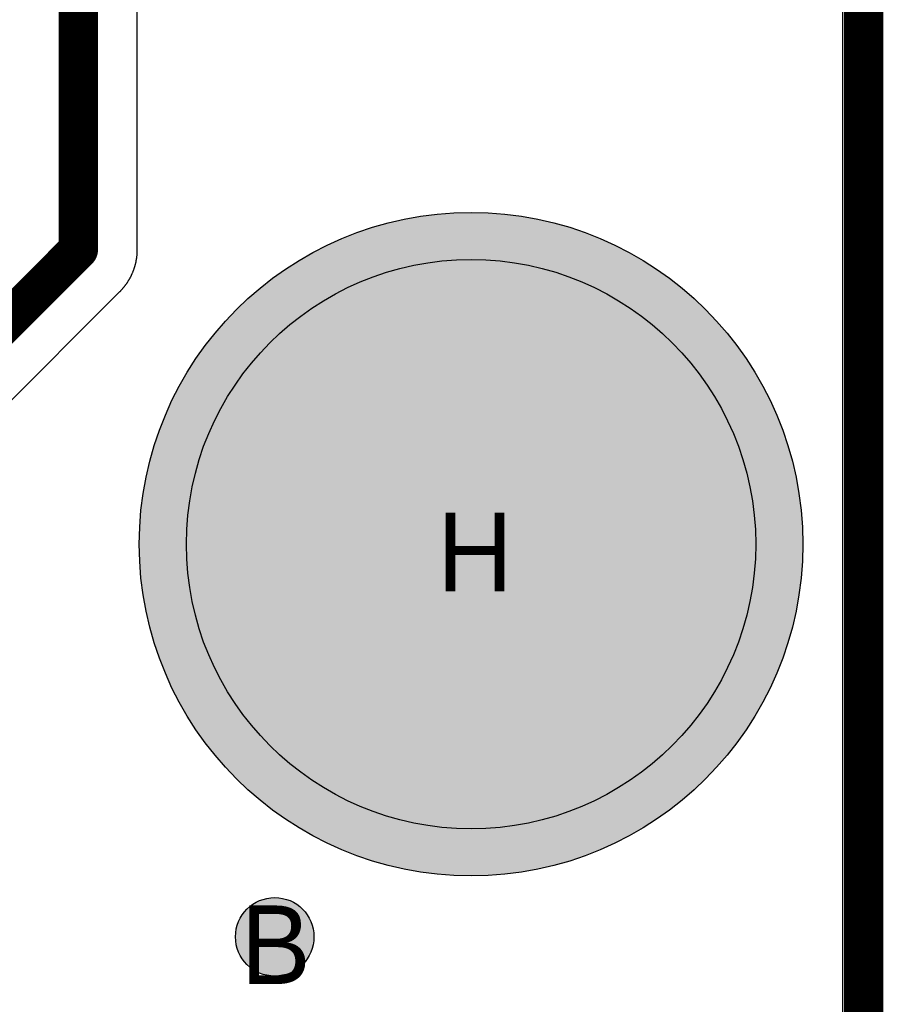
# Model space of a CAD drawing. Header units: millimetres. Extents: x -1.5 to 11.1, y -3 to 5.
# Tile 122 of 256: x 0.985 to 1.205, y 1.633 to 1.884. Entities that reach past the tile are written whole.
import ezdxf

# ---------------------------------------------------------------- set-up
doc = ezdxf.new("R2010")
doc.units = ezdxf.units.MM
doc.header["$MEASUREMENT"] = 0
for name, color, linetype, true_color in [('BottomLayer', 5, 'Continuous', 0x0000ff), ('BottomSolder', 6, 'Continuous', 0xff00ff), ('DrillDrawing', 1, 'Continuous', 0xff0000), ('Metal_2', 7, 'Continuous', 0x7f0000), ('Metal_3', 7, 'Continuous', 0x3f7f00), ('Profile', 6, 'Continuous', 0xff00ff), ('TopLayer', 1, 'Continuous', 0xff0000), ('TopSolder', 7, 'Continuous', 0x7f007f)]:
    doc.layers.add(name, color=color, linetype=linetype, true_color=true_color)
doc.styles.add('textstyle437', font='txt')
doc.styles.add('textstyle732', font='txt')

# ---------------------------------------------------------------- blocks, each defined once
blk = doc.blocks.new('H_________F___23')
at = {"layer": 'BottomLayer', "true_color": 0x0000ff}
h = blk.add_hatch(color=5, dxfattribs=at)
edge = h.paths.add_edge_path(flags=0)
edge.add_arc((0.5, 0.5), 0.0725, 0, 360)
at = {"layer": 'BottomSolder', "true_color": 0xff00ff}
h = blk.add_hatch(color=6, dxfattribs=at)
edge = h.paths.add_edge_path(flags=0)
edge.add_arc((0.5, 0.5), 0.0845, 0, 360)
at = {"layer": 'Metal_2', "true_color": 0x7f0000}
h = blk.add_hatch(color=16, dxfattribs=at)
edge = h.paths.add_edge_path(flags=0)
edge.add_arc((0.5, 0.5), 0.0725, 0, 360)
at = {"layer": 'Metal_3', "true_color": 0x3f7f00}
h = blk.add_hatch(color=76, dxfattribs=at)
edge = h.paths.add_edge_path(flags=0)
edge.add_arc((0.5, 0.5), 0.0725, 0, 360)
at = {"layer": 'TopLayer', "true_color": 0xff0000}
h = blk.add_hatch(color=1, dxfattribs=at)
edge = h.paths.add_edge_path(flags=0)
edge.add_arc((0.5, 0.5), 0.0725, 0, 360)
at = {"layer": 'TopSolder', "true_color": 0x7f007f}
h = blk.add_hatch(color=216, dxfattribs=at)
edge = h.paths.add_edge_path(flags=0)
edge.add_arc((0.5, 0.5), 0.0845, 0, 360)
at = {"layer": 'BottomLayer', "color": 5, "true_color": 0x0000ff}
blk.add_circle((0.5, 0.5), 0.0725, dxfattribs=at)
at = {"layer": 'BottomSolder', "color": 6, "true_color": 0xff00ff}
blk.add_circle((0.5, 0.5), 0.0845, dxfattribs=at)
at = {"layer": 'Metal_2', "color": 16, "true_color": 0x7f0000}
blk.add_circle((0.5, 0.5), 0.0725, dxfattribs=at)
at = {"layer": 'Metal_3', "color": 76, "true_color": 0x3f7f00}
blk.add_circle((0.5, 0.5), 0.0725, dxfattribs=at)
at = {"layer": 'TopLayer', "color": 1, "true_color": 0xff0000}
blk.add_circle((0.5, 0.5), 0.0725, dxfattribs=at)
at = {"layer": 'TopSolder', "color": 216, "true_color": 0x7f007f}
blk.add_circle((0.5, 0.5), 0.0845, dxfattribs=at)

msp = doc.modelspace()

# ---------------------------------------------------------------- hatches: boundary and pattern name
at = {"layer": 'BottomLayer', "true_color": 0x0000ff}
h = msp.add_hatch(color=5, dxfattribs=at)
edge = h.paths.add_edge_path(flags=0)
edge.add_arc((1.05, 1.65), 0.01, 0, 360)
at = {"layer": 'Metal_2', "true_color": 0x7f0000}
h = msp.add_hatch(color=16, dxfattribs=at)
edge = h.paths.add_edge_path(flags=0)
edge.add_arc((1.05, 1.65), 0.01, 0, 360)
at = {"layer": 'Metal_3', "true_color": 0x3f7f00}
h = msp.add_hatch(color=76, dxfattribs=at)
edge = h.paths.add_edge_path(flags=0)
edge.add_arc((1.05, 1.65), 0.01, 0, 360)
at = {"layer": 'TopLayer', "true_color": 0xff0000}
h = msp.add_hatch(color=1, dxfattribs=at)
edge = h.paths.add_edge_path(flags=0)
edge.add_arc((1.05, 1.65), 0.01, 0, 360)

# ---------------------------------------------------------------- linework, layer by layer
at = {"layer": 'BottomLayer'}
msp.add_line((1.19459, 2.85337), (1.19459, 0.61541), dxfattribs=at)
at = {"layer": 'BottomLayer', "color": 5, "true_color": 0x0000ff}
msp.add_circle((1.05, 1.65), 0.01, dxfattribs=at)
at = {"layer": 'BottomSolder'}
msp.add_line((1.19459, 2), (1.19459, 1.459), dxfattribs=at)
at = {"layer": 'Metal_2'}
msp.add_line((1.19459, 2.85337), (1.19459, 0.61541), dxfattribs=at)
at = {"layer": 'Metal_2', "color": 16, "true_color": 0x7f0000}
msp.add_circle((1.05, 1.65), 0.01, dxfattribs=at)
at = {"layer": 'Metal_3'}
for p, q in [((1.19459, 2.85337), (1.19459, 0.61541)), ((1.015, 1.825), (1.015, 2.06789)), ((1.01486, 1.82293), (1.01487, 1.82304)), ((1.01487, 1.82304), (1.01489, 1.82315)), ((1.01489, 1.82315), (1.0149, 1.82326)), ((1.0149, 1.82326), (1.01491, 1.82337)), ((1.01491, 1.82337), (1.01492, 1.82348)), ((1.01492, 1.82348), (1.01493, 1.82358)), ((1.01493, 1.82358), (1.01494, 1.82369)), ((1.01494, 1.82369), (1.01495, 1.8238)), ((1.01495, 1.8238), (1.01496, 1.82391)), ((1.01496, 1.82391), (1.01497, 1.82402)), ((1.01497, 1.82413), (1.01498, 1.82424)), ((1.01497, 1.82402), (1.01497, 1.82413)), ((1.01498, 1.82424), (1.01499, 1.82435)), ((1.01499, 1.82456), (1.015, 1.82467)), ((1.01499, 1.82445), (1.01499, 1.82456)), ((1.01499, 1.82435), (1.01499, 1.82445)), ((1.015, 1.82489), (1.015, 1.825)), ((1.015, 1.82478), (1.015, 1.82489)), ((1.015, 1.82467), (1.015, 1.82478)), ((1.01427, 1.82039), (1.01431, 1.82049)), ((1.01431, 1.82049), (1.01432, 1.82055)), ((1.01432, 1.82055), (1.01434, 1.82059)), ((1.01434, 1.82059), (1.01437, 1.8207)), ((1.01437, 1.8207), (1.0144, 1.8208)), ((1.0144, 1.8208), (1.01443, 1.82091)), ((1.01443, 1.82091), (1.01446, 1.82101)), ((1.01446, 1.82101), (1.01449, 1.82112)), ((1.01449, 1.82112), (1.01452, 1.82122)), ((1.01452, 1.82122), (1.01454, 1.82133)), ((1.01454, 1.82133), (1.01457, 1.82143)), ((1.01457, 1.82143), (1.0146, 1.82154)), ((1.0146, 1.82154), (1.01462, 1.82165)), ((1.01462, 1.82165), (1.01464, 1.82175)), ((1.01464, 1.82175), (1.01467, 1.82186)), ((1.01467, 1.82186), (1.01469, 1.82197)), ((1.01469, 1.82197), (1.01471, 1.82207)), ((1.01471, 1.82207), (1.01473, 1.82218)), ((1.01473, 1.82218), (1.01475, 1.82229)), ((1.01475, 1.82229), (1.01477, 1.8224)), ((1.01477, 1.8224), (1.01479, 1.8225)), ((1.01479, 1.8225), (1.01481, 1.82261)), ((1.01481, 1.82261), (1.01483, 1.82272)), ((1.01483, 1.82272), (1.01484, 1.82283)), ((1.01484, 1.82283), (1.01486, 1.82293)), ((1.0132, 1.81788), (1.01325, 1.81798)), ((1.01325, 1.81798), (1.01331, 1.81807)), ((1.01331, 1.81807), (1.01336, 1.81817)), ((1.01336, 1.81817), (1.0134, 1.81827)), ((1.0134, 1.81827), (1.01345, 1.81837)), ((1.01345, 1.81837), (1.0135, 1.81846)), ((1.0135, 1.81846), (1.01355, 1.81856)), ((1.01355, 1.81856), (1.01359, 1.81866)), ((1.01359, 1.81866), (1.01364, 1.81876)), ((1.01364, 1.81876), (1.01369, 1.81886)), ((1.01369, 1.81886), (1.01373, 1.81896)), ((1.01373, 1.81896), (1.01377, 1.81906)), ((1.01377, 1.81906), (1.01382, 1.81916)), ((1.01382, 1.81916), (1.01386, 1.81926)), ((1.01386, 1.81926), (1.0139, 1.81936)), ((1.0139, 1.81936), (1.01394, 1.81946)), ((1.01394, 1.81946), (1.01398, 1.81956)), ((1.01398, 1.81956), (1.01402, 1.81967)), ((1.01402, 1.81967), (1.01406, 1.81977)), ((1.01406, 1.81977), (1.0141, 1.81987)), ((1.0141, 1.81987), (1.01413, 1.81997)), ((1.01413, 1.81997), (1.01417, 1.82008)), ((1.01417, 1.82008), (1.0142, 1.82018)), ((1.0142, 1.82018), (1.01424, 1.82028)), ((1.01424, 1.82028), (1.01427, 1.82039)), ((1.01156, 1.81544), (1.01163, 1.81553)), ((1.01163, 1.81553), (1.0117, 1.81561)), ((1.0117, 1.81561), (1.01177, 1.8157)), ((1.01177, 1.8157), (1.01183, 1.81578)), ((1.01183, 1.81578), (1.0119, 1.81587)), ((1.0119, 1.81587), (1.01197, 1.81596)), ((1.01197, 1.81596), (1.01203, 1.81604)), ((1.01203, 1.81604), (1.0121, 1.81613)), ((1.0121, 1.81613), (1.01216, 1.81622)), ((1.01216, 1.81622), (1.01222, 1.81631)), ((1.01222, 1.81631), (1.01229, 1.8164)), ((1.01229, 1.8164), (1.01235, 1.81649)), ((1.01235, 1.81649), (1.01241, 1.81658)), ((1.01241, 1.81658), (1.01247, 1.81667)), ((1.01247, 1.81667), (1.01253, 1.81676)), ((1.01253, 1.81676), (1.01259, 1.81685)), ((1.01259, 1.81685), (1.01265, 1.81694)), ((1.01265, 1.81694), (1.01271, 1.81703)), ((1.01271, 1.81703), (1.01277, 1.81713)), ((1.01277, 1.81713), (1.01282, 1.81722)), ((1.01282, 1.81722), (1.01288, 1.81731)), ((1.01288, 1.81731), (1.01294, 1.81741)), ((1.01294, 1.81741), (1.01299, 1.8175)), ((1.01299, 1.8175), (1.01304, 1.81759)), ((1.01304, 1.81759), (1.0131, 1.81769)), ((1.0131, 1.81769), (1.01315, 1.81778)), ((1.01315, 1.81778), (1.0132, 1.81788)), ((0.965, 1.76879), (1.01059, 1.81438)), ((1.01059, 1.81438), (1.01061, 1.81439)), ((1.01061, 1.81439), (1.01068, 1.81447)), ((1.01068, 1.81447), (1.01076, 1.81455)), ((1.01076, 1.81455), (1.01084, 1.81463)), ((1.01084, 1.81463), (1.01091, 1.81471)), ((1.01091, 1.81471), (1.01099, 1.81479)), ((1.01099, 1.81479), (1.01106, 1.81487)), ((1.01106, 1.81487), (1.01113, 1.81495)), ((1.01113, 1.81495), (1.01121, 1.81503)), ((1.01121, 1.81503), (1.01128, 1.81511)), ((1.01128, 1.81511), (1.01135, 1.81519)), ((1.01135, 1.81519), (1.01142, 1.81527)), ((1.01142, 1.81527), (1.01149, 1.81536)), ((1.01149, 1.81536), (1.01156, 1.81544))]:
    msp.add_line(p, q, dxfattribs=at)
for points in [[(1, 1.825, 0.01, 0.01, 0), (1, 2.925, 0.01, 0.01, 0)], [(0.95, 1.775, 0.01, 0.01, 0), (1, 1.825, 0.01, 0.01, 0)]]:
    msp.add_lwpolyline(points, format="xyseb", dxfattribs=at)
msp.add_lwpolyline([(0.9975, 1.825, 0.005, 0.005, 1), (1.0025, 1.825, 0.005, 0.005, 1)], format="xyseb", close=True, dxfattribs=at)
msp.add_lwpolyline([(0.9975, 1.825, 0.005, 0.005, 1), (1.0025, 1.825, 0.005, 0.005, 1)], format="xyseb", close=True, dxfattribs=at)
at = {"layer": 'Metal_3', "color": 76, "true_color": 0x3f7f00}
msp.add_circle((1.05, 1.65), 0.01, dxfattribs=at)
at = {"layer": 'Profile'}
msp.add_lwpolyline([(1.2, 0.61, 0.01, 0.01, 0), (1.2, 3.8, 0.01, 0.01, 0)], format="xyseb", dxfattribs=at)
at = {"layer": 'TopLayer'}
for p, q in [((1.19459, 2.85187), (1.19459, 1.25547)), ((1.015, 1.825), (1.015, 2.06571)), ((1.01486, 1.82293), (1.01487, 1.82304)), ((1.01487, 1.82304), (1.01489, 1.82315)), ((1.01489, 1.82315), (1.0149, 1.82326)), ((1.0149, 1.82326), (1.01491, 1.82337)), ((1.01491, 1.82337), (1.01492, 1.82348)), ((1.01492, 1.82348), (1.01493, 1.82358)), ((1.01493, 1.82358), (1.01494, 1.82369)), ((1.01494, 1.82369), (1.01495, 1.8238)), ((1.01495, 1.8238), (1.01496, 1.82391)), ((1.01496, 1.82391), (1.01497, 1.82402)), ((1.01497, 1.82413), (1.01498, 1.82424)), ((1.01497, 1.82402), (1.01497, 1.82413)), ((1.01498, 1.82424), (1.01499, 1.82435)), ((1.01499, 1.82456), (1.015, 1.82467)), ((1.01499, 1.82445), (1.01499, 1.82456)), ((1.01499, 1.82435), (1.01499, 1.82445)), ((1.015, 1.82489), (1.015, 1.825)), ((1.015, 1.82478), (1.015, 1.82489)), ((1.015, 1.82467), (1.015, 1.82478)), ((1.01427, 1.82039), (1.01431, 1.82049)), ((1.01431, 1.82049), (1.01432, 1.82055)), ((1.01432, 1.82055), (1.01434, 1.82059)), ((1.01434, 1.82059), (1.01437, 1.8207)), ((1.01437, 1.8207), (1.0144, 1.8208)), ((1.0144, 1.8208), (1.01443, 1.82091)), ((1.01443, 1.82091), (1.01446, 1.82101)), ((1.01446, 1.82101), (1.01449, 1.82112)), ((1.01449, 1.82112), (1.01452, 1.82122)), ((1.01452, 1.82122), (1.01454, 1.82133)), ((1.01454, 1.82133), (1.01457, 1.82143)), ((1.01457, 1.82143), (1.0146, 1.82154)), ((1.0146, 1.82154), (1.01462, 1.82165)), ((1.01462, 1.82165), (1.01464, 1.82175)), ((1.01464, 1.82175), (1.01467, 1.82186)), ((1.01467, 1.82186), (1.01469, 1.82197)), ((1.01469, 1.82197), (1.01471, 1.82207)), ((1.01471, 1.82207), (1.01473, 1.82218)), ((1.01473, 1.82218), (1.01475, 1.82229)), ((1.01475, 1.82229), (1.01477, 1.8224)), ((1.01477, 1.8224), (1.01479, 1.8225)), ((1.01479, 1.8225), (1.01481, 1.82261)), ((1.01481, 1.82261), (1.01483, 1.82272)), ((1.01483, 1.82272), (1.01484, 1.82283)), ((1.01484, 1.82283), (1.01486, 1.82293)), ((1.0132, 1.81788), (1.01325, 1.81798)), ((1.01325, 1.81798), (1.01331, 1.81807)), ((1.01331, 1.81807), (1.01336, 1.81817)), ((1.01336, 1.81817), (1.0134, 1.81827)), ((1.0134, 1.81827), (1.01345, 1.81837)), ((1.01345, 1.81837), (1.0135, 1.81846)), ((1.0135, 1.81846), (1.01355, 1.81856)), ((1.01355, 1.81856), (1.01359, 1.81866)), ((1.01359, 1.81866), (1.01364, 1.81876)), ((1.01364, 1.81876), (1.01369, 1.81886)), ((1.01369, 1.81886), (1.01373, 1.81896)), ((1.01373, 1.81896), (1.01377, 1.81906)), ((1.01377, 1.81906), (1.01382, 1.81916)), ((1.01382, 1.81916), (1.01386, 1.81926)), ((1.01386, 1.81926), (1.0139, 1.81936)), ((1.0139, 1.81936), (1.01394, 1.81946)), ((1.01394, 1.81946), (1.01398, 1.81956)), ((1.01398, 1.81956), (1.01402, 1.81967)), ((1.01402, 1.81967), (1.01406, 1.81977)), ((1.01406, 1.81977), (1.0141, 1.81987)), ((1.0141, 1.81987), (1.01413, 1.81997)), ((1.01413, 1.81997), (1.01417, 1.82008)), ((1.01417, 1.82008), (1.0142, 1.82018)), ((1.0142, 1.82018), (1.01424, 1.82028)), ((1.01424, 1.82028), (1.01427, 1.82039)), ((1.01156, 1.81544), (1.01163, 1.81553)), ((1.01163, 1.81553), (1.0117, 1.81561)), ((1.0117, 1.81561), (1.01177, 1.8157)), ((1.01177, 1.8157), (1.01183, 1.81578)), ((1.01183, 1.81578), (1.0119, 1.81587)), ((1.0119, 1.81587), (1.01197, 1.81596)), ((1.01197, 1.81596), (1.01203, 1.81604)), ((1.01203, 1.81604), (1.0121, 1.81613)), ((1.0121, 1.81613), (1.01216, 1.81622)), ((1.01216, 1.81622), (1.01222, 1.81631)), ((1.01222, 1.81631), (1.01229, 1.8164)), ((1.01229, 1.8164), (1.01235, 1.81649)), ((1.01235, 1.81649), (1.01241, 1.81658)), ((1.01241, 1.81658), (1.01247, 1.81667)), ((1.01247, 1.81667), (1.01253, 1.81676)), ((1.01253, 1.81676), (1.01259, 1.81685)), ((1.01259, 1.81685), (1.01265, 1.81694)), ((1.01265, 1.81694), (1.01271, 1.81703)), ((1.01271, 1.81703), (1.01277, 1.81713)), ((1.01277, 1.81713), (1.01282, 1.81722)), ((1.01282, 1.81722), (1.01288, 1.81731)), ((1.01288, 1.81731), (1.01294, 1.81741)), ((1.01294, 1.81741), (1.01299, 1.8175)), ((1.01299, 1.8175), (1.01304, 1.81759)), ((1.01304, 1.81759), (1.0131, 1.81769)), ((1.0131, 1.81769), (1.01315, 1.81778)), ((1.01315, 1.81778), (1.0132, 1.81788)), ((0.965, 1.76879), (1.01059, 1.81438)), ((1.01059, 1.81438), (1.01061, 1.81439)), ((1.01061, 1.81439), (1.01068, 1.81447)), ((1.01068, 1.81447), (1.01076, 1.81455)), ((1.01076, 1.81455), (1.01084, 1.81463)), ((1.01084, 1.81463), (1.01091, 1.81471)), ((1.01091, 1.81471), (1.01099, 1.81479)), ((1.01099, 1.81479), (1.01106, 1.81487)), ((1.01106, 1.81487), (1.01113, 1.81495)), ((1.01113, 1.81495), (1.01121, 1.81503)), ((1.01121, 1.81503), (1.01128, 1.81511)), ((1.01128, 1.81511), (1.01135, 1.81519)), ((1.01135, 1.81519), (1.01142, 1.81527)), ((1.01142, 1.81527), (1.01149, 1.81536)), ((1.01149, 1.81536), (1.01156, 1.81544))]:
    msp.add_line(p, q, dxfattribs=at)
for points in [[(1, 1.825, 0.01, 0.01, 0), (1, 2.925, 0.01, 0.01, 0)], [(0.95, 1.775, 0.01, 0.01, 0), (1, 1.825, 0.01, 0.01, 0)]]:
    msp.add_lwpolyline(points, format="xyseb", dxfattribs=at)
msp.add_lwpolyline([(0.9975, 1.825, 0.005, 0.005, 1), (1.0025, 1.825, 0.005, 0.005, 1)], format="xyseb", close=True, dxfattribs=at)
msp.add_lwpolyline([(0.9975, 1.825, 0.005, 0.005, 1), (1.0025, 1.825, 0.005, 0.005, 1)], format="xyseb", close=True, dxfattribs=at)
at = {"layer": 'TopLayer', "color": 1, "true_color": 0xff0000}
msp.add_circle((1.05, 1.65), 0.01, dxfattribs=at)

# ---------------------------------------------------------------- block references
msp.add_blockref('H_________F___23', (0.6, 1.25))

# ---------------------------------------------------------------- texts
at = {"layer": 'DrillDrawing'}
for s, style, p in [('H', 'textstyle732', (1.09134, 1.738)), ('B', 'textstyle437', (1.04134, 1.638))]:
    msp.add_text(s, height=0.02, dxfattribs=dict(at, style=style)).set_placement(p)

doc.saveas('drawing.dxf')
